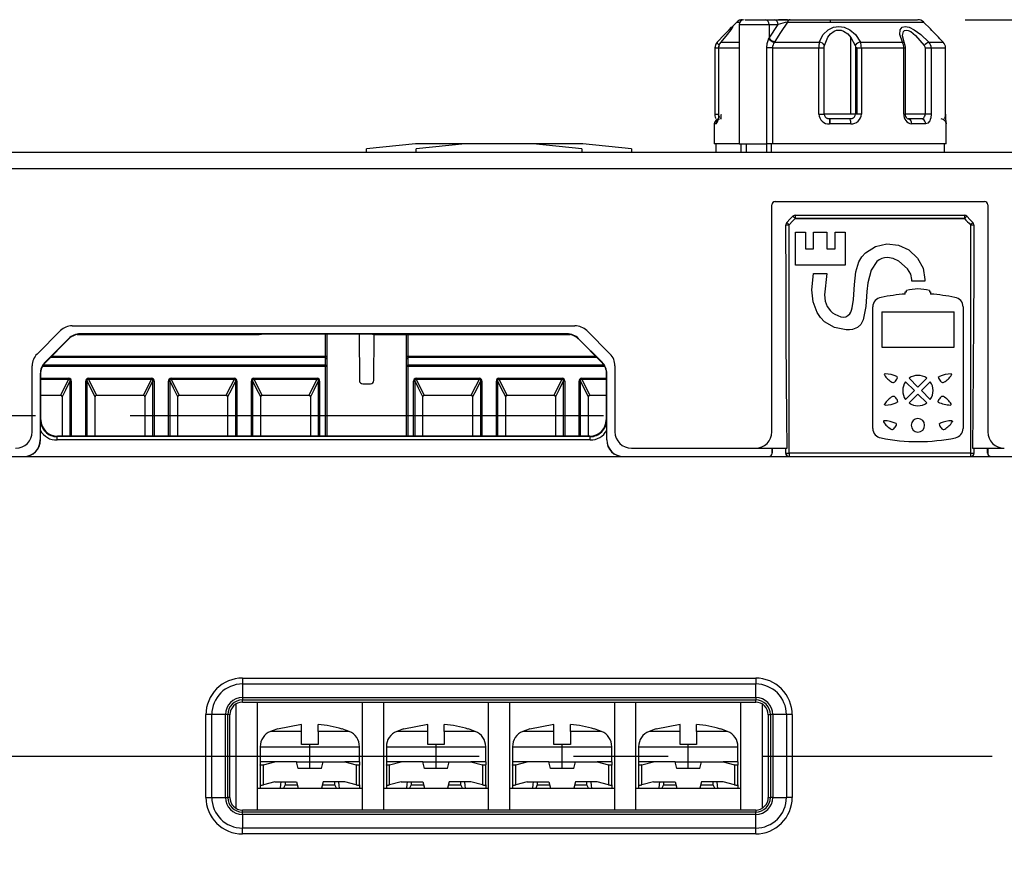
# Model space of a CAD drawing. Header units: millimetres. Extents: x 0 to 629, y 0 to 486.
# Tile 5 of 16: x 152 to 212, y 162 to 212. Entities that reach past the tile are written whole.
import ezdxf

# ---------------------------------------------------------------- set-up
doc = ezdxf.new("R2010")
doc.units = ezdxf.units.MM
doc.header["$LTSCALE"] = 2.25
doc.linetypes.add('CENTERX2', pattern=[20.32, 12.7, -2.54, 2.54, -2.54])
doc.layers.add('CENTER', color=40, linetype='CENTERX2')
doc.layers.add('DIMENSIONS', color=140, linetype='Continuous', lineweight=25)
doc.styles.add('SLDTEXTSTYLE0', font='TXT', dxfattribs={"width": 0.7})
doc.dimstyles.new('SLDDIMSTYLE0', dxfattribs={"dimtxt": 4.855518, "dimasz": 7.4295, "dimexe": 0, "dimexo": 0.0625, "dimgap": 1.213879, "dimtad": 0, "dimtih": 1, "dimtoh": 1, "dimdec": 1, "dimrnd": 1e-09, "dimzin": 4, "dimdsep": 46, "dimtxsty": 'SLDTEXTSTYLE0', "dimsah": 1, "dimcen": 0.09, "dimadec": 0, "dimazin": 1, "dimtfac": 1, "dimtdec": 1, "dimtofl": 0, "dimtmove": 0, "dimatfit": 3, "dimfxl": 0, "dimfrac": 2, "dimtolj": 1, "dimtzin": 12, "dimarcsym": 0})

# ---------------------------------------------------------------- blocks, each defined once
blk = doc.blocks.new('_D')
at = {"layer": 'DIMENSIONS'}
for p, q in [((209.243, 212.328), (265.759, 212.328)), ((258.615, 212.328), (258.615, 155.632)), ((251.401, 146.828), (249.77, 146.828)), ((249.77, 146.828), (249.77, 139.111)), ((265.829, 146.828), (267.46, 146.828)), ((267.46, 146.828), (267.46, 139.111)), ((249.77, 139.111), (251.401, 139.111)), ((267.46, 139.111), (265.829, 139.111)), ((258.615, 81.328), (258.615, 138.024)), ((226.555, 81.328), (265.759, 81.328))]:
    blk.add_line(p, q, dxfattribs=at)
for points in [[(258.615, 212.328), (257.472, 204.898), (259.758, 204.898)], [(258.615, 81.328), (259.758, 88.757), (257.472, 88.757)]]:
    blk.add_solid(points, dxfattribs=at)
at = {"layer": 'DIMENSIONS', "char_height": 4.7625, "attachment_point": 1, "style": 'SLDTEXTSTYLE0'}
for s, insert in [('131.0', (249.381, 154.054)), ('5.16', (251.401, 145.25))]:
    blk.add_mtext(s, dxfattribs=dict(at, insert=insert))

msp = doc.modelspace()

# ---------------------------------------------------------------- linework, layer by layer
for p, q in [((195.949, 212.328), (196.144, 212.328)), ((196.144, 212.328), (197.166, 212.328)), ((196.323, 212.328), (196.646, 212.328)), ((201.093, 212.328), (201.093, 212.181)), ((201.093, 212.328), (206.37, 212.328)), ((195.446, 212.181), (195.042, 211.777)), ((195.593, 212.028), (195.593, 204.828)), ((195.593, 212.028), (197.403, 212.028)), ((197.403, 212.028), (197.403, 211.224)), ((197.407, 211.208), (197.944, 212.028)), ((198.511, 212.181), (201.093, 212.181)), ((201.093, 212.181), (206.739, 212.181)), ((207.144, 211.777), (206.739, 212.181)), ((202.346, 211.254), (202.6, 210.762)), ((205.59, 210.883), (205.455, 211.344)), ((194.125, 210.621), (194.125, 206.628)), ((194.126, 210.621), (194.354, 210.621)), ((194.34, 210.621), (194.34, 206.628)), ((194.341, 210.621), (194.351, 210.621)), ((194.351, 210.621), (195.593, 210.621)), ((197.609, 210.621), (197.26, 210.621)), ((197.609, 210.621), (200.41, 210.621)), ((197.609, 210.621), (197.609, 204.828)), ((197.728, 210.974), (200.434, 210.974)), ((200.41, 210.621), (200.731, 210.621)), ((202.701, 210.621), (202.619, 210.621)), ((202.975, 210.621), (205.536, 210.621)), ((205.536, 210.621), (205.645, 210.621)), ((205.646, 206.628), (205.646, 210.621)), ((207.191, 210.621), (208.059, 210.621)), ((208.059, 210.621), (208.058, 210.621)), ((208.061, 206.628), (208.061, 210.621)), ((201.615, 206.628), (200.731, 206.628)), ((202.346, 206.628), (201.615, 206.628)), ((202.619, 206.628), (202.346, 206.628)), ((206.82, 206.628), (205.688, 206.628)), ((194.093, 206.028), (194.093, 204.828)), ((194.205, 206.028), (194.093, 206.028)), ((201.061, 206.307), (200.928, 206.35)), ((201.093, 206.028), (201.057, 206.028)), ((201.058, 206.306), (201.058, 206.328)), ((201.093, 206.028), (201.093, 206.328)), ((202.344, 206.028), (201.093, 206.028)), ((202.309, 206.306), (202.29, 206.328)), ((202.422, 206.349), (202.306, 206.307)), ((205.883, 206.306), (205.806, 206.328)), ((206.847, 206.028), (206.017, 206.028)), ((206.69, 206.306), (206.601, 206.328)), ((206.692, 206.325), (206.69, 206.306)), ((208.093, 204.828), (208.093, 206.028)), ((176.043, 204.823), (173.093, 204.528)), ((179.043, 204.823), (176.093, 204.528)), ((179.143, 204.828), (176.143, 204.828)), ((183.043, 204.828), (179.143, 204.828)), ((186.043, 204.828), (183.043, 204.828)), ((186.093, 204.528), (183.142, 204.823)), ((189.093, 204.528), (186.142, 204.823)), ((195.593, 204.828), (194.093, 204.828)), ((194.193, 204.828), (194.193, 204.328)), ((195.593, 204.828), (197.26, 204.828)), ((195.693, 204.828), (195.693, 204.328)), ((196.015, 204.828), (196.015, 204.328)), ((197.609, 204.828), (197.26, 204.828)), ((197.276, 204.328), (197.275, 204.828)), ((197.529, 204.828), (197.53, 204.328)), ((208.093, 204.828), (197.609, 204.828)), ((207.993, 204.328), (207.993, 204.828)), ((149.745, 204.328), (212.441, 204.328)), ((173.093, 204.328), (173.093, 204.528)), ((176.093, 204.328), (176.093, 204.528)), ((186.093, 204.528), (186.093, 204.328)), ((189.093, 204.528), (189.093, 204.328)), ((197.575, 187.428), (197.576, 201.144)), ((197.576, 201.144), (197.577, 201.144)), ((197.576, 187.428), (197.577, 201.144)), ((197.776, 201.344), (210.409, 201.344)), ((197.777, 201.344), (197.776, 201.344)), ((197.777, 201.344), (210.409, 201.344)), ((210.409, 201.344), (210.409, 201.344)), ((210.609, 201.144), (210.61, 187.428)), ((210.609, 201.144), (210.61, 187.428)), ((210.609, 201.144), (210.609, 201.144)), ((198.982, 200.506), (209.203, 200.506)), ((209.202, 200.312), (198.982, 200.312)), ((198.993, 199.486), (199.593, 199.486)), ((198.993, 197.486), (198.993, 199.486)), ((199.593, 199.486), (199.593, 198.486)), ((200.093, 199.486), (200.893, 199.486)), ((200.093, 198.486), (200.093, 199.486)), ((200.893, 199.486), (200.893, 198.486)), ((201.393, 199.486), (201.993, 199.486)), ((201.393, 198.486), (201.393, 199.486)), ((201.993, 199.486), (201.993, 197.486)), ((199.593, 198.486), (200.093, 198.486)), ((200.893, 198.486), (201.393, 198.486)), ((201.993, 197.486), (198.993, 197.486)), ((199.984, 196.01), (200.093, 196.986)), ((200.093, 196.986), (200.893, 196.986)), ((200.893, 196.986), (200.757, 195.708)), ((206.015, 196.533), (206.021, 196.624)), ((206.815, 196.533), (206.015, 196.533)), ((206.817, 196.621), (206.815, 196.533)), ((205.626, 195.886), (205.703, 195.89)), ((205.626, 195.745), (205.626, 195.886)), ((207.085, 195.956), (207.085, 195.89)), ((207.085, 195.89), (207.162, 195.886)), ((207.162, 195.886), (207.162, 195.745)), ((203.669, 187.626), (203.669, 194.973)), ((204.205, 194.665), (204.205, 192.543)), ((208.581, 192.543), (208.581, 194.665)), ((209.12, 194.974), (209.12, 187.625)), ((154.6, 193.535), (153.186, 192.12)), ((155.307, 193.828), (185.678, 193.828)), ((155.602, 193.305), (166.593, 193.305)), ((185.192, 193.341), (155.794, 193.341)), ((155.794, 193.341), (155.808, 193.327)), ((185.178, 193.327), (155.808, 193.327)), ((166.593, 193.305), (166.735, 193.327)), ((166.593, 193.326), (166.593, 193.305)), ((170.593, 193.327), (170.593, 191.981)), ((170.693, 193.327), (170.693, 191.968)), ((172.64, 193.327), (172.655, 190.527)), ((173.45, 193.327), (173.593, 193.305)), ((173.531, 190.527), (173.546, 193.312)), ((173.593, 193.305), (185.384, 193.305)), ((175.493, 191.968), (175.493, 193.305)), ((175.593, 191.981), (175.593, 193.305)), ((185.192, 193.341), (185.178, 193.327)), ((186.386, 193.535), (187.8, 192.12)), ((155.087, 193.048), (153.673, 191.634)), ((153.686, 191.62), (155.101, 193.034)), ((155.101, 193.034), (155.087, 193.048)), ((185.899, 193.048), (185.885, 193.034)), ((185.885, 193.034), (187.299, 191.62)), ((187.313, 191.634), (185.899, 193.048)), ((153.673, 191.634), (153.686, 191.62)), ((170.593, 191.904), (153.97, 191.904)), ((170.593, 191.981), (154.047, 191.981)), ((170.593, 191.981), (170.593, 191.904)), ((170.593, 191.904), (170.593, 191.455)), ((170.693, 191.968), (170.693, 191.814)), ((170.693, 191.814), (170.693, 191.366)), ((175.493, 191.814), (175.493, 191.968)), ((175.493, 191.366), (175.493, 191.814)), ((175.593, 191.904), (175.593, 191.981)), ((186.939, 191.981), (175.593, 191.981)), ((175.593, 191.455), (175.593, 191.904)), ((187.016, 191.904), (175.593, 191.904)), ((187.299, 191.62), (187.313, 191.634)), ((152.893, 187.428), (152.893, 191.413)), ((153.38, 190.926), (153.38, 186.928)), ((153.38, 190.926), (153.393, 190.913)), ((153.393, 186.928), (153.393, 190.913)), ((153.395, 188.129), (153.395, 190.927)), ((153.416, 188.151), (153.416, 191.12)), ((170.593, 191.366), (153.507, 191.366)), ((170.593, 191.455), (153.555, 191.455)), ((170.593, 191.455), (170.593, 191.366)), ((170.693, 191.366), (170.593, 191.366)), ((170.593, 191.366), (170.593, 187.151)), ((170.693, 191.366), (170.693, 187.151)), ((175.593, 191.366), (175.493, 191.366)), ((175.493, 187.151), (175.493, 191.366)), ((175.593, 191.366), (175.593, 191.455)), ((187.431, 191.455), (175.593, 191.455)), ((175.593, 187.151), (175.593, 191.366)), ((187.479, 191.366), (175.593, 191.366)), ((187.57, 191.12), (187.569, 188.151)), ((187.591, 190.927), (187.591, 188.129)), ((187.592, 190.913), (187.606, 190.926)), ((187.593, 186.928), (187.592, 190.913)), ((187.606, 186.928), (187.606, 190.926)), ((188.093, 191.413), (188.093, 187.428)), ((208.395, 190.927), (208.426, 190.903)), ((153.416, 190.669), (155.102, 190.669)), ((153.416, 190.598), (155.102, 190.598)), ((155.255, 190.476), (155.165, 190.476)), ((155.165, 190.476), (155.165, 187.151)), ((155.255, 190.476), (155.255, 187.151)), ((156.131, 190.476), (156.22, 190.476)), ((156.131, 187.151), (156.131, 190.476)), ((156.693, 189.531), (156.22, 190.476)), ((156.284, 190.669), (160.102, 190.669)), ((156.284, 190.598), (160.102, 190.598)), ((160.255, 190.476), (160.165, 190.476)), ((160.165, 190.476), (160.165, 187.151)), ((160.255, 190.476), (160.255, 187.151)), ((161.131, 190.476), (161.22, 190.476)), ((161.131, 187.151), (161.131, 190.476)), ((161.22, 187.151), (161.22, 190.476)), ((161.284, 190.669), (161.284, 190.598)), ((161.284, 190.669), (165.102, 190.669)), ((165.255, 190.476), (165.165, 190.476)), ((165.165, 190.476), (165.165, 187.151)), ((165.255, 190.476), (165.255, 187.151)), ((166.131, 190.476), (166.22, 190.476)), ((166.131, 187.151), (166.131, 190.476)), ((166.22, 187.151), (166.22, 190.476)), ((166.284, 190.669), (166.284, 190.598)), ((166.284, 190.669), (170.102, 190.669)), ((170.255, 190.476), (170.165, 190.476)), ((170.165, 190.476), (170.165, 187.151)), ((170.255, 190.476), (170.255, 187.151)), ((172.855, 190.328), (173.331, 190.328)), ((175.931, 190.476), (176.02, 190.476)), ((175.931, 187.151), (175.931, 190.476)), ((176.02, 187.151), (176.02, 190.476)), ((176.084, 190.669), (176.084, 190.598)), ((176.084, 190.669), (179.902, 190.669)), ((180.055, 190.476), (179.965, 190.476)), ((179.965, 190.476), (179.965, 187.151)), ((180.055, 190.476), (180.055, 187.151)), ((180.931, 190.476), (181.02, 190.476)), ((180.931, 187.151), (180.931, 190.476)), ((181.02, 187.151), (181.02, 190.476)), ((181.084, 190.669), (181.084, 190.598)), ((181.084, 190.669), (184.902, 190.669)), ((185.055, 190.476), (184.965, 190.476)), ((184.965, 190.476), (184.965, 187.151)), ((185.055, 190.476), (185.055, 187.151)), ((185.931, 190.476), (186.02, 190.476)), ((185.931, 187.151), (185.931, 190.476)), ((186.493, 189.531), (186.02, 190.476)), ((186.084, 190.669), (187.57, 190.669)), ((186.084, 190.598), (187.57, 190.598)), ((204.36, 190.881), (204.367, 190.856)), ((205.12, 190.758), (205.134, 190.74)), ((205.141, 190.654), (205.149, 190.691)), ((206.181, 189.912), (205.645, 190.447)), ((205.858, 190.66), (206.393, 190.125)), ((206.393, 190.125), (206.928, 190.66)), ((207.14, 190.447), (206.605, 189.912)), ((207.625, 190.741), (207.688, 190.768)), ((207.625, 190.741), (207.644, 190.654)), ((208.419, 190.856), (208.426, 190.881)), ((208.426, 190.903), (208.426, 190.881)), ((205.645, 189.377), (206.181, 189.912)), ((206.605, 189.912), (207.14, 189.377)), ((153.416, 189.628), (154.616, 189.628)), ((154.693, 189.531), (154.693, 187.217)), ((156.693, 187.217), (156.693, 189.531)), ((156.769, 189.628), (159.616, 189.628)), ((159.693, 189.531), (159.693, 187.217)), ((161.693, 187.217), (161.693, 189.531)), ((161.769, 189.628), (164.616, 189.628)), ((164.693, 189.531), (164.693, 187.217)), ((166.693, 187.217), (166.693, 189.531)), ((166.769, 189.628), (169.616, 189.628)), ((169.693, 189.531), (169.693, 187.217)), ((176.493, 187.217), (176.493, 189.531)), ((176.569, 189.628), (179.416, 189.628)), ((179.493, 189.531), (179.493, 187.217)), ((181.493, 187.217), (181.493, 189.531)), ((181.569, 189.628), (184.416, 189.628)), ((184.493, 189.531), (184.493, 187.217)), ((186.493, 187.217), (186.493, 189.531)), ((186.569, 189.628), (187.57, 189.628)), ((205.183, 189.225), (205.12, 189.197)), ((205.183, 189.225), (205.164, 189.311)), ((206.393, 189.7), (205.858, 189.165)), ((206.928, 189.165), (206.393, 189.7)), ((207.622, 189.311), (207.614, 189.275)), ((207.614, 189.221), (207.614, 189.275)), ((204.389, 189.109), (204.382, 189.084)), ((204.382, 189.063), (204.382, 189.084)), ((204.412, 189.038), (204.382, 189.063)), ((208.408, 189.067), (208.387, 189.049)), ((208.408, 189.067), (208.396, 189.109)), ((153.395, 188.129), (153.416, 188.151)), ((187.569, 188.151), (187.591, 188.129)), ((204.31, 188.049), (204.317, 188.023)), ((208.446, 188.094), (208.476, 188.07)), ((208.469, 188.023), (208.476, 188.049)), ((208.476, 188.07), (208.476, 188.049)), ((197.576, 187.428), (197.575, 187.428)), ((205.07, 187.925), (205.084, 187.907)), ((205.091, 187.822), (205.099, 187.858)), ((207.675, 187.908), (207.738, 187.935)), ((207.675, 187.908), (207.694, 187.822)), ((210.61, 187.428), (210.61, 187.428)), ((153.393, 186.928), (153.38, 186.928)), ((154.416, 187.151), (154.394, 187.129)), ((186.591, 187.129), (154.394, 187.129)), ((154.394, 186.929), (154.394, 187.129)), ((186.591, 186.929), (154.394, 186.929)), ((186.569, 187.151), (154.416, 187.151)), ((154.693, 187.217), (154.759, 187.151)), ((156.627, 187.151), (156.693, 187.217)), ((159.693, 187.217), (159.759, 187.151)), ((161.627, 187.151), (161.693, 187.217)), ((164.693, 187.217), (164.759, 187.151)), ((166.627, 187.151), (166.693, 187.217)), ((169.693, 187.217), (169.759, 187.151)), ((176.427, 187.151), (176.493, 187.217)), ((179.493, 187.217), (179.559, 187.151)), ((181.427, 187.151), (181.493, 187.217)), ((184.493, 187.217), (184.559, 187.151)), ((186.427, 187.151), (186.493, 187.217)), ((186.591, 187.129), (186.569, 187.151)), ((186.591, 186.929), (186.591, 187.129)), ((187.606, 186.928), (187.593, 186.928)), ((189.093, 186.428), (196.575, 186.428)), ((196.576, 186.428), (198.504, 186.428)), ((197.58, 186.128), (197.58, 186.428)), ((197.593, 186.428), (197.593, 186.128)), ((198.397, 186.428), (198.397, 186.128)), ((198.409, 186.128), (198.409, 186.428)), ((209.682, 186.428), (211.609, 186.428)), ((209.777, 186.428), (209.777, 186.128)), ((209.788, 186.128), (209.788, 186.428)), ((210.593, 186.128), (210.593, 186.428)), ((210.606, 186.428), (210.606, 186.128)), ((149.593, 185.928), (212.593, 185.928)), ((197.593, 186.128), (197.58, 186.128)), ((198.397, 186.128), (198.409, 186.128)), ((198.409, 186.128), (198.609, 186.128)), ((198.609, 186.128), (198.609, 185.928)), ((209.777, 186.128), (209.788, 186.128)), ((210.606, 186.128), (210.593, 186.128)), ((165.593, 172.535), (196.593, 172.535)), ((165.593, 172.535), (165.593, 172.181)), ((196.593, 172.535), (196.593, 172.181)), ((165.593, 172.181), (196.593, 172.181)), ((165.593, 172.181), (165.593, 171.36)), ((196.593, 171.36), (196.593, 172.181)), ((165.593, 171.36), (196.593, 171.36)), ((165.593, 171.36), (165.593, 171.216)), ((196.593, 171.36), (196.593, 171.216)), ((165.203, 164.687), (165.203, 170.963)), ((165.593, 171.216), (196.593, 171.216)), ((165.593, 171.084), (165.593, 171.216)), ((165.593, 171.084), (196.593, 171.084)), ((166.503, 164.566), (166.503, 171.084)), ((172.823, 171.084), (172.823, 164.566)), ((174.123, 164.566), (174.123, 171.084)), ((180.443, 171.084), (180.443, 164.566)), ((181.743, 164.566), (181.743, 171.084)), ((188.063, 171.084), (188.063, 164.566)), ((189.363, 164.566), (189.363, 171.084)), ((195.683, 171.084), (195.683, 164.566)), ((196.593, 171.084), (196.593, 171.216)), ((196.983, 170.963), (196.983, 164.687)), ((163.386, 165.328), (163.386, 170.328)), ((163.739, 170.328), (163.386, 170.328)), ((163.739, 165.328), (163.739, 170.328)), ((164.56, 170.328), (163.739, 170.328)), ((164.56, 165.328), (164.56, 170.328)), ((164.705, 170.328), (164.56, 170.328)), ((164.705, 165.328), (164.705, 170.328)), ((164.836, 170.328), (164.705, 170.328)), ((164.832, 165.328), (164.836, 170.328)), ((197.35, 170.328), (197.481, 170.328)), ((197.35, 170.328), (197.354, 165.328)), ((197.626, 170.328), (197.481, 170.328)), ((197.481, 170.328), (197.481, 165.328)), ((197.626, 170.328), (197.626, 165.328)), ((198.446, 170.328), (197.626, 170.328)), ((198.8, 170.328), (198.446, 170.328)), ((198.446, 170.328), (198.446, 165.328)), ((198.8, 170.328), (198.8, 165.328)), ((169.163, 169.738), (167.713, 169.45)), ((169.163, 169.318), (169.163, 169.738)), ((170.163, 169.318), (170.163, 169.738)), ((176.783, 169.738), (175.333, 169.45)), ((176.783, 169.318), (176.783, 169.738)), ((177.783, 169.318), (177.783, 169.738)), ((184.403, 169.738), (182.953, 169.45)), ((184.403, 169.318), (184.403, 169.738)), ((185.403, 169.318), (185.403, 169.738)), ((192.023, 169.738), (190.573, 169.45)), ((192.023, 169.318), (192.023, 169.738)), ((193.023, 169.318), (193.023, 169.738)), ((169.163, 169.318), (167.289, 169.318)), ((172.036, 169.318), (170.163, 169.318)), ((176.783, 169.318), (174.909, 169.318)), ((179.656, 169.318), (177.783, 169.318)), ((184.403, 169.318), (182.529, 169.318)), ((187.276, 169.318), (185.403, 169.318)), ((192.023, 169.318), (190.149, 169.318)), ((194.896, 169.318), (193.023, 169.318)), ((166.663, 168.39), (166.663, 167.478)), ((166.663, 168.39), (169.663, 168.39)), ((169.663, 168.528), (169.163, 168.528)), ((169.663, 168.39), (169.663, 168.528)), ((170.163, 168.528), (169.663, 168.528)), ((169.663, 168.39), (172.663, 168.39)), ((169.663, 167.478), (169.663, 168.39)), ((172.663, 167.478), (172.663, 168.39)), ((174.283, 168.39), (174.283, 167.478)), ((174.283, 168.39), (177.283, 168.39)), ((177.283, 168.528), (176.783, 168.528)), ((177.283, 168.39), (177.283, 168.528)), ((177.783, 168.528), (177.283, 168.528)), ((177.283, 168.39), (180.283, 168.39)), ((177.283, 167.478), (177.283, 168.39)), ((180.283, 167.478), (180.283, 168.39)), ((181.903, 168.39), (181.903, 167.478)), ((181.903, 168.39), (184.903, 168.39)), ((184.903, 168.528), (184.403, 168.528)), ((184.903, 168.39), (184.903, 168.528)), ((185.403, 168.528), (184.903, 168.528)), ((184.903, 168.39), (187.903, 168.39)), ((184.903, 167.478), (184.903, 168.39)), ((187.903, 167.478), (187.903, 168.39)), ((189.523, 168.39), (189.523, 167.478)), ((189.523, 168.39), (192.523, 168.39)), ((192.523, 168.528), (192.023, 168.528)), ((192.523, 168.39), (192.523, 168.528)), ((193.023, 168.528), (192.523, 168.528)), ((192.523, 167.478), (192.523, 168.39)), ((192.523, 168.39), (195.523, 168.39)), ((195.523, 167.478), (195.523, 168.39)), ((166.663, 167.478), (166.663, 167.292)), ((167.556, 167.478), (166.663, 167.478)), ((166.663, 167.292), (166.663, 166.092)), ((166.863, 167.292), (167.556, 167.478)), ((166.863, 166.092), (166.863, 167.292)), ((168.863, 167.478), (167.556, 167.478)), ((168.863, 167.478), (169.663, 167.478)), ((168.963, 167.078), (168.863, 167.478)), ((169.663, 167.478), (170.463, 167.478)), ((169.663, 167.078), (169.663, 167.478)), ((170.363, 167.078), (170.463, 167.478)), ((170.463, 167.478), (171.77, 167.478)), ((171.77, 167.478), (172.463, 167.292)), ((172.663, 167.478), (171.77, 167.478)), ((172.463, 167.292), (172.463, 166.092)), ((172.663, 167.478), (172.663, 167.292)), ((172.663, 166.092), (172.663, 167.292)), ((174.283, 167.478), (174.283, 167.292)), ((175.176, 167.478), (174.283, 167.478)), ((174.283, 167.292), (174.283, 166.092)), ((174.483, 167.292), (175.176, 167.478)), ((174.483, 166.092), (174.483, 167.292)), ((176.483, 167.478), (175.176, 167.478)), ((176.483, 167.478), (177.283, 167.478)), ((176.583, 167.078), (176.483, 167.478)), ((177.283, 167.478), (178.083, 167.478)), ((177.283, 167.078), (177.283, 167.478)), ((177.983, 167.078), (178.083, 167.478)), ((178.083, 167.478), (179.39, 167.478)), ((179.39, 167.478), (180.083, 167.292)), ((180.283, 167.478), (179.39, 167.478)), ((180.083, 167.292), (180.083, 166.092)), ((180.283, 167.478), (180.283, 167.292)), ((180.283, 166.092), (180.283, 167.292)), ((181.903, 167.478), (181.903, 167.292)), ((182.796, 167.478), (181.903, 167.478)), ((181.903, 167.292), (181.903, 166.092)), ((182.103, 167.292), (182.796, 167.478)), ((182.103, 166.092), (182.103, 167.292)), ((184.103, 167.478), (182.796, 167.478)), ((184.203, 167.078), (184.103, 167.478)), ((184.103, 167.478), (184.903, 167.478)), ((184.903, 167.478), (185.703, 167.478)), ((184.903, 167.078), (184.903, 167.478)), ((185.603, 167.078), (185.703, 167.478)), ((185.703, 167.478), (187.01, 167.478)), ((187.01, 167.478), (187.703, 167.292)), ((187.903, 167.478), (187.01, 167.478)), ((187.703, 167.292), (187.703, 166.092)), ((187.903, 167.478), (187.903, 167.292)), ((187.903, 166.092), (187.903, 167.292)), ((189.523, 167.478), (189.523, 167.292)), ((190.416, 167.478), (189.523, 167.478)), ((189.523, 167.292), (189.523, 166.092)), ((189.723, 167.292), (190.416, 167.478)), ((189.723, 166.092), (189.723, 167.292)), ((191.723, 167.478), (190.416, 167.478)), ((191.723, 167.478), (192.523, 167.478)), ((191.823, 167.078), (191.723, 167.478)), ((192.523, 167.478), (193.323, 167.478)), ((192.523, 167.078), (192.523, 167.478)), ((193.223, 167.078), (193.323, 167.478)), ((193.323, 167.478), (194.63, 167.478)), ((194.63, 167.478), (195.323, 167.292)), ((195.523, 167.478), (194.63, 167.478)), ((195.323, 167.292), (195.323, 166.092)), ((195.523, 167.478), (195.523, 167.292)), ((195.523, 166.092), (195.523, 167.292)), ((170.363, 167.078), (168.963, 167.078)), ((177.983, 167.078), (176.583, 167.078)), ((185.603, 167.078), (184.203, 167.078)), ((193.223, 167.078), (191.823, 167.078)), ((166.663, 166.091), (166.663, 165.878)), ((167.556, 166.278), (166.863, 166.092)), ((167.556, 166.278), (168.863, 166.278)), ((168.163, 166.078), (168.063, 165.878)), ((168.163, 166.278), (168.163, 166.078)), ((168.163, 166.078), (168.913, 166.078)), ((168.863, 166.278), (168.963, 165.878)), ((170.463, 166.278), (170.363, 165.878)), ((170.413, 166.078), (171.163, 166.078)), ((171.77, 166.278), (170.463, 166.278)), ((171.163, 166.078), (171.163, 166.278)), ((171.263, 165.878), (171.163, 166.078)), ((172.463, 166.092), (171.77, 166.278)), ((172.663, 166.091), (172.663, 165.878)), ((174.283, 166.091), (174.283, 165.878)), ((175.176, 166.278), (174.483, 166.092)), ((175.176, 166.278), (176.483, 166.278)), ((175.783, 166.078), (175.683, 165.878)), ((175.783, 166.278), (175.783, 166.078)), ((175.783, 166.078), (176.533, 166.078)), ((176.483, 166.278), (176.583, 165.878)), ((178.083, 166.278), (177.983, 165.878)), ((178.033, 166.078), (178.783, 166.078)), ((179.39, 166.278), (178.083, 166.278)), ((178.783, 166.078), (178.783, 166.278)), ((178.883, 165.878), (178.783, 166.078)), ((180.083, 166.092), (179.39, 166.278)), ((180.283, 166.091), (180.283, 165.878)), ((181.903, 166.091), (181.903, 165.878)), ((182.796, 166.278), (182.103, 166.092)), ((182.796, 166.278), (184.103, 166.278)), ((183.403, 166.078), (183.303, 165.878)), ((183.403, 166.278), (183.403, 166.078)), ((183.403, 166.078), (184.153, 166.078)), ((184.103, 166.278), (184.203, 165.878)), ((185.703, 166.278), (185.603, 165.878)), ((185.653, 166.078), (186.403, 166.078)), ((187.01, 166.278), (185.703, 166.278)), ((186.403, 166.078), (186.403, 166.278)), ((186.503, 165.878), (186.403, 166.078)), ((187.703, 166.092), (187.01, 166.278)), ((187.903, 166.091), (187.903, 165.878)), ((189.523, 166.091), (189.523, 165.878)), ((190.416, 166.278), (189.723, 166.092)), ((190.416, 166.278), (191.723, 166.278)), ((191.023, 166.078), (190.923, 165.878)), ((191.023, 166.278), (191.023, 166.078)), ((191.023, 166.078), (191.773, 166.078)), ((191.723, 166.278), (191.823, 165.878)), ((193.323, 166.278), (193.223, 165.878)), ((193.273, 166.078), (194.023, 166.078)), ((194.63, 166.278), (193.323, 166.278)), ((194.023, 166.078), (194.023, 166.278)), ((194.123, 165.878), (194.023, 166.078)), ((195.323, 166.092), (194.63, 166.278)), ((195.523, 166.091), (195.523, 165.878)), ((166.503, 165.878), (172.823, 165.878)), ((174.123, 165.878), (180.443, 165.878)), ((181.743, 165.878), (188.063, 165.878)), ((189.363, 165.878), (195.683, 165.878)), ((163.386, 165.328), (163.739, 165.328)), ((163.739, 165.328), (164.56, 165.328)), ((164.56, 165.328), (164.705, 165.328)), ((164.832, 165.328), (164.705, 165.328)), ((197.354, 165.328), (197.481, 165.328)), ((197.626, 165.328), (197.481, 165.328)), ((197.626, 165.328), (198.446, 165.328)), ((198.8, 165.328), (198.446, 165.328)), ((196.593, 164.566), (165.593, 164.566)), ((165.593, 164.439), (165.593, 164.566)), ((165.593, 164.295), (165.593, 164.439)), ((196.593, 164.439), (165.593, 164.439)), ((165.593, 164.295), (165.593, 163.474)), ((196.593, 164.295), (165.593, 164.295)), ((196.593, 164.566), (196.593, 164.439)), ((196.593, 164.295), (196.593, 164.439)), ((196.593, 163.474), (196.593, 164.295)), ((165.593, 163.121), (165.593, 163.474)), ((196.593, 163.474), (165.593, 163.474)), ((196.593, 163.121), (165.593, 163.121)), ((196.593, 163.121), (196.593, 163.474))]:
    msp.add_line(p, q)
at = {"flags": 128}
for points in [[(197.166, 212.328), (197.473, 212.328), (197.714, 212.328)], [(197.714, 212.328), (197.859, 212.328), (198.106, 212.328), (198.296, 212.328), (198.492, 212.328), (198.671, 212.328)], [(198.671, 212.328), (199.899, 212.328), (200.483, 212.328), (201.093, 212.328)], [(194.271, 210.974), (194.708, 211.428), (194.982, 211.716), (195.137, 211.868), (195.203, 211.916), (195.193, 211.868), (195.096, 211.715), (194.878, 211.426), (194.489, 210.974)], [(195.495, 212.181), (195.471, 212.181), (195.642, 212.181)], [(197.403, 212.028), (197.706, 212.028), (197.944, 212.028)], [(198.511, 212.181), (198.099, 211.547), (197.744, 211.001)], [(200.434, 210.974), (200.664, 211.428), (200.967, 211.716), (201.287, 211.868), (201.609, 211.916), (201.938, 211.868), (202.279, 211.715), (202.625, 211.426), (202.926, 210.974)], [(205.451, 210.974), (205.304, 211.428), (205.325, 211.716), (205.442, 211.868), (205.623, 211.916), (205.862, 211.868), (206.172, 211.715), (206.572, 211.426), (207.059, 210.974)], [(197.359, 211.126), (197.374, 211.161), (197.386, 211.186)], [(197.386, 211.186), (197.396, 211.207), (197.403, 211.224)], [(197.403, 211.224), (197.404, 211.215), (197.407, 211.208)], [(200.743, 210.762), (200.942, 211.262), (201.114, 211.479), (201.342, 211.641), (201.48, 211.688), (201.621, 211.703), (201.763, 211.686), (201.906, 211.636), (202.151, 211.471), (202.346, 211.254)], [(202.346, 206.628), (202.346, 209.218), (202.346, 211.254)], [(205.475, 211.275), (205.456, 211.373), (205.514, 211.606), (205.589, 211.679), (205.689, 211.703), (205.813, 211.679), (205.959, 211.606), (206.249, 211.373), (206.777, 210.762), (206.777, 210.762)], [(194.271, 210.974), (194.265, 210.947), (194.296, 210.888), (194.342, 210.826), (194.374, 210.789)], [(194.351, 210.621), (194.351, 208.385), (194.351, 206.628)], [(194.466, 210.94), (194.466, 210.956), (194.489, 210.974)], [(194.489, 210.974), (195.011, 210.974), (195.593, 210.974)], [(197.26, 210.621), (197.288, 210.893), (197.359, 211.126)], [(197.26, 204.828), (197.26, 208.072), (197.26, 210.621)], [(197.744, 211.001), (197.735, 210.986), (197.728, 210.974)], [(200.41, 206.628), (200.41, 208.864), (200.41, 210.621)], [(200.731, 210.621), (200.734, 210.705), (200.743, 210.762)], [(200.731, 206.628), (200.731, 208.864), (200.731, 210.621)], [(202.6, 210.762), (202.616, 210.688), (202.619, 210.621)], [(202.619, 210.621), (202.619, 208.385), (202.619, 206.628)], [(202.701, 210.621), (202.772, 210.621), (202.852, 210.621), (202.975, 210.621)], [(202.701, 210.621), (202.701, 208.385), (202.701, 206.628)], [(202.926, 210.974), (204.257, 210.974), (205.451, 210.974)], [(202.975, 210.621), (202.975, 208.385), (202.975, 206.628)], [(205.451, 210.974), (205.535, 210.947), (205.581, 210.896)], [(205.536, 206.628), (205.536, 208.864), (205.536, 210.621)], [(206.777, 210.762), (206.812, 210.688), (206.82, 210.621)], [(206.82, 210.621), (206.82, 208.385), (206.82, 206.628)], [(206.82, 210.621), (206.934, 210.621), (207.055, 210.621), (207.135, 210.621), (207.191, 210.621)], [(207.059, 210.974), (207.629, 210.974), (207.915, 210.974)], [(207.191, 210.621), (207.191, 208.385), (207.191, 206.628)], [(208.059, 206.628), (208.059, 208.864), (208.059, 210.621)], [(194.125, 206.633), (194.128, 206.527), (194.139, 206.444), (194.159, 206.387), (194.188, 206.351), (194.19, 206.351)], [(194.126, 206.628), (194.135, 206.628), (194.18, 206.628), (194.257, 206.628), (194.354, 206.628)], [(194.351, 206.628), (194.342, 206.628), (194.347, 206.628)], [(200.41, 206.628), (200.516, 206.628), (200.613, 206.628), (200.688, 206.628), (200.731, 206.628)], [(202.701, 206.628), (202.648, 206.628), (202.619, 206.628)], [(202.975, 206.628), (202.898, 206.628), (202.816, 206.628), (202.701, 206.628)], [(205.536, 206.628), (205.605, 206.628), (205.641, 206.628), (205.641, 206.628)], [(205.885, 206.307), (205.811, 206.309), (205.77, 206.332), (205.731, 206.369), (205.696, 206.42), (205.669, 206.483), (205.651, 206.554), (205.644, 206.631)], [(207.191, 206.628), (207.114, 206.628), (207.002, 206.628), (206.907, 206.628), (206.82, 206.628)], [(207.191, 206.628), (207.169, 206.405), (207.14, 206.3), (207.102, 206.211), (206.992, 206.076), (206.847, 206.028)], [(207.996, 206.351), (207.997, 206.351), (208.027, 206.387), (208.047, 206.444), (208.058, 206.527), (208.061, 206.633)], [(194.496, 206.35), (194.495, 206.344), (194.501, 206.328)], [(201.058, 206.328), (200.944, 206.344), (200.93, 206.35)], [(201.093, 206.328), (201.074, 206.328), (201.058, 206.328)], [(202.29, 206.328), (201.622, 206.328), (201.093, 206.328)], [(202.419, 206.349), (202.407, 206.344), (202.29, 206.328)], [(206.601, 206.328), (206.177, 206.328), (205.806, 206.328)], [(206.017, 206.028), (206.001, 206.142), (205.955, 206.24), (205.887, 206.305), (205.883, 206.306)], [(206.694, 206.348), (206.687, 206.344), (206.601, 206.328)], [(149.745, 203.336), (184.855, 203.336), (212.441, 203.336)], [(198.472, 200.075), (198.68, 200.284), (198.845, 200.449)], [(198.982, 200.506), (198.982, 200.48), (198.982, 200.435), (198.982, 200.376), (198.982, 200.311)], [(209.341, 200.449), (209.55, 200.239), (209.714, 200.075)], [(198.504, 186.428), (198.481, 188.282), (198.461, 190.516), (198.443, 193.075), (198.427, 196.406), (198.415, 199.938)], [(198.609, 186.128), (198.609, 193.861), (198.61, 199.937)], [(198.61, 199.937), (198.818, 200.147), (198.982, 200.311)], [(198.982, 200.311), (204.706, 200.312), (209.202, 200.311)], [(209.577, 199.938), (209.622, 199.984), (209.663, 200.025), (209.695, 200.056), (209.714, 200.075)], [(209.577, 199.938), (209.577, 192.204), (209.577, 186.127)], [(209.77, 199.938), (209.761, 196.933), (209.748, 194.054), (209.732, 191.396), (209.708, 188.654), (209.682, 186.428)], [(200.757, 195.708), (200.799, 195.319), (200.915, 194.993), (201.103, 194.728), (201.225, 194.62), (201.365, 194.527), (201.735, 194.375), (201.894, 194.358), (202.037, 194.379), (202.165, 194.441), (202.274, 194.551), (202.334, 194.651), (202.385, 194.773), (202.427, 194.916), (202.495, 195.415), (202.559, 196.322), (202.65, 197.098), (202.826, 197.688), (202.997, 197.991), (203.221, 198.248), (203.828, 198.622), (204.511, 198.774), (205.211, 198.698), (205.843, 198.413), (206.358, 197.925), (206.702, 197.304), (206.817, 196.621)], [(206.021, 196.624), (205.956, 196.957), (205.772, 197.28), (205.237, 197.743), (204.896, 197.895), (204.563, 197.955), (204.382, 197.945), (204.214, 197.901), (204.058, 197.821), (203.915, 197.707), (203.571, 197.189), (203.359, 196.42), (203.301, 195.898), (203.24, 195.003), (203.085, 194.183), (202.935, 193.909), (202.738, 193.725), (202.438, 193.61), (202.255, 193.585), (202.049, 193.582), (201.354, 193.723), (200.74, 194.078), (200.498, 194.331), (200.299, 194.634), (200.063, 195.268), (199.984, 196.01)], [(205.703, 195.89), (205.703, 195.927), (205.703, 195.956)], [(155.796, 193.326), (161.226, 193.326), (166.593, 193.326)], [(173.593, 193.326), (180.872, 193.326), (185.19, 193.326)], [(173.593, 193.326), (173.593, 193.314), (173.593, 193.305)], [(154.616, 189.628), (154.888, 190.171), (155.102, 190.598)], [(155.165, 190.476), (154.901, 189.947), (154.693, 189.531)], [(155.102, 190.669), (155.102, 190.626), (155.102, 190.598)], [(155.102, 190.598), (155.121, 190.599), (155.138, 190.594), (155.151, 190.582), (155.161, 190.565), (155.168, 190.523), (155.165, 190.476)], [(156.22, 190.476), (156.217, 190.523), (156.225, 190.565), (156.235, 190.582), (156.248, 190.594), (156.265, 190.599), (156.284, 190.598)], [(156.22, 187.151), (156.22, 188.834), (156.22, 190.476)], [(156.284, 190.598), (156.284, 190.635), (156.284, 190.669)], [(156.284, 190.598), (156.556, 190.055), (156.769, 189.628)], [(159.616, 189.628), (159.888, 190.171), (160.102, 190.598)], [(160.165, 190.476), (159.901, 189.947), (159.693, 189.531)], [(160.102, 190.669), (160.102, 190.626), (160.102, 190.598)], [(160.102, 190.598), (160.121, 190.599), (160.138, 190.594), (160.151, 190.582), (160.161, 190.565), (160.168, 190.523), (160.165, 190.476)], [(161.22, 190.476), (161.217, 190.523), (161.225, 190.565), (161.235, 190.582), (161.248, 190.594), (161.265, 190.599), (161.284, 190.598)], [(161.693, 189.531), (161.428, 190.06), (161.22, 190.476)], [(161.284, 190.598), (163.422, 190.598), (165.102, 190.598)], [(161.284, 190.598), (161.556, 190.055), (161.769, 189.628)], [(164.616, 189.628), (164.888, 190.171), (165.102, 190.598)], [(165.165, 190.476), (164.901, 189.947), (164.693, 189.531)], [(165.102, 190.669), (165.102, 190.626), (165.102, 190.598)], [(165.102, 190.598), (165.121, 190.599), (165.138, 190.594), (165.151, 190.582), (165.161, 190.565), (165.168, 190.523), (165.165, 190.476)], [(166.22, 190.476), (166.217, 190.523), (166.225, 190.565), (166.235, 190.582), (166.248, 190.594), (166.265, 190.599), (166.284, 190.598)], [(166.693, 189.531), (166.428, 190.06), (166.22, 190.476)], [(166.284, 190.598), (168.422, 190.598), (170.102, 190.598)], [(166.284, 190.598), (166.556, 190.055), (166.769, 189.628)], [(169.616, 189.628), (169.888, 190.171), (170.102, 190.598)], [(170.165, 190.476), (169.901, 189.947), (169.693, 189.531)], [(170.102, 190.669), (170.102, 190.626), (170.102, 190.598)], [(170.102, 190.598), (170.121, 190.599), (170.138, 190.594), (170.151, 190.582), (170.161, 190.565), (170.168, 190.523), (170.165, 190.476)], [(176.02, 190.476), (176.017, 190.523), (176.025, 190.565), (176.035, 190.582), (176.048, 190.594), (176.065, 190.599), (176.084, 190.598)], [(176.493, 189.531), (176.228, 190.06), (176.02, 190.476)], [(176.084, 190.598), (178.222, 190.598), (179.902, 190.598)], [(176.084, 190.598), (176.356, 190.055), (176.569, 189.628)], [(179.416, 189.628), (179.688, 190.171), (179.902, 190.598)], [(179.965, 190.476), (179.701, 189.947), (179.493, 189.531)], [(179.902, 190.669), (179.902, 190.626), (179.902, 190.598)], [(179.902, 190.598), (179.921, 190.599), (179.938, 190.594), (179.951, 190.582), (179.961, 190.565), (179.968, 190.523), (179.965, 190.476)], [(181.02, 190.476), (181.017, 190.523), (181.025, 190.565), (181.035, 190.582), (181.048, 190.594), (181.065, 190.599), (181.084, 190.598)], [(181.493, 189.531), (181.228, 190.06), (181.02, 190.476)], [(181.084, 190.598), (183.222, 190.598), (184.902, 190.598)], [(181.084, 190.598), (181.356, 190.055), (181.569, 189.628)], [(184.416, 189.628), (184.688, 190.171), (184.902, 190.598)], [(184.965, 190.476), (184.701, 189.947), (184.493, 189.531)], [(184.902, 190.669), (184.902, 190.626), (184.902, 190.598)], [(184.902, 190.598), (184.921, 190.599), (184.938, 190.594), (184.951, 190.582), (184.961, 190.565), (184.968, 190.523), (184.965, 190.476)], [(186.02, 190.476), (186.017, 190.523), (186.025, 190.565), (186.035, 190.582), (186.048, 190.594), (186.065, 190.599), (186.084, 190.598)], [(186.02, 187.151), (186.02, 188.834), (186.02, 190.476)], [(186.084, 190.598), (186.084, 190.635), (186.084, 190.669)], [(186.084, 190.598), (186.356, 190.055), (186.569, 189.628)], [(154.693, 189.531), (154.688, 189.57), (154.672, 189.6), (154.661, 189.612), (154.648, 189.621), (154.633, 189.626), (154.616, 189.628)], [(159.693, 189.531), (159.688, 189.57), (159.672, 189.6), (159.661, 189.612), (159.648, 189.621), (159.633, 189.626), (159.616, 189.628)], [(164.693, 189.531), (164.688, 189.57), (164.672, 189.6), (164.661, 189.612), (164.648, 189.621), (164.633, 189.626), (164.616, 189.628)], [(169.693, 189.531), (169.688, 189.57), (169.672, 189.6), (169.661, 189.612), (169.648, 189.621), (169.633, 189.626), (169.616, 189.628)], [(179.493, 189.531), (179.488, 189.57), (179.472, 189.6), (179.461, 189.612), (179.448, 189.621), (179.433, 189.626), (179.416, 189.628)], [(184.493, 189.531), (184.488, 189.57), (184.472, 189.6), (184.461, 189.612), (184.448, 189.621), (184.433, 189.626), (184.416, 189.628)], [(208.387, 189.049), (208.37, 189.041), (208.356, 189.039)], [(209.577, 186.127), (209.558, 186.127), (209.544, 186.127), (209.517, 186.127), (209.471, 186.127), (209.387, 186.127), (209.239, 186.127), (208.973, 186.127), (208.498, 186.127), (207.651, 186.127), (206.137, 186.128), (203.435, 186.128), (198.609, 186.128)], [(167.713, 169.45), (167.713, 169.468), (167.713, 169.471)], [(171.613, 169.471), (171.613, 169.465), (171.613, 169.45)], [(175.333, 169.45), (175.333, 169.468), (175.333, 169.471)], [(179.233, 169.471), (179.233, 169.465), (179.233, 169.45)], [(182.953, 169.45), (182.953, 169.468), (182.953, 169.471)], [(186.853, 169.471), (186.853, 169.465), (186.853, 169.45)], [(190.573, 169.45), (190.573, 169.468), (190.573, 169.471)], [(194.473, 169.471), (194.473, 169.465), (194.473, 169.45)], [(166.863, 167.292), (166.822, 167.282), (166.784, 167.275), (166.75, 167.271), (166.721, 167.27), (166.697, 167.271), (166.679, 167.275), (166.667, 167.282), (166.663, 167.292)], [(172.663, 167.292), (172.659, 167.282), (172.647, 167.275), (172.628, 167.271), (172.604, 167.27), (172.575, 167.271), (172.541, 167.275), (172.503, 167.282), (172.463, 167.292)], [(174.483, 167.292), (174.442, 167.282), (174.404, 167.275), (174.37, 167.271), (174.341, 167.27), (174.317, 167.271), (174.299, 167.275), (174.287, 167.282), (174.283, 167.292)], [(180.283, 167.292), (180.279, 167.282), (180.267, 167.275), (180.248, 167.271), (180.224, 167.27), (180.195, 167.271), (180.161, 167.275), (180.123, 167.282), (180.083, 167.292)], [(182.103, 167.292), (182.062, 167.282), (182.024, 167.275), (181.99, 167.271), (181.961, 167.27), (181.937, 167.271), (181.919, 167.275), (181.907, 167.282), (181.903, 167.292)], [(187.903, 167.292), (187.899, 167.282), (187.887, 167.275), (187.868, 167.271), (187.844, 167.27), (187.815, 167.271), (187.781, 167.275), (187.743, 167.282), (187.703, 167.292)], [(189.723, 167.292), (189.682, 167.282), (189.644, 167.275), (189.61, 167.271), (189.581, 167.27), (189.557, 167.271), (189.539, 167.275), (189.527, 167.282), (189.523, 167.292)], [(195.523, 167.292), (195.519, 167.282), (195.507, 167.275), (195.488, 167.271), (195.464, 167.27), (195.435, 167.271), (195.401, 167.275), (195.363, 167.282), (195.323, 167.292)], [(166.663, 166.092), (166.667, 166.082), (166.679, 166.075), (166.697, 166.071), (166.721, 166.07), (166.75, 166.071), (166.784, 166.075), (166.822, 166.082), (166.863, 166.092)], [(167.896, 165.878), (167.92, 166.103), (167.939, 166.278)], [(171.386, 166.278), (171.411, 166.055), (171.429, 165.878)], [(172.463, 166.092), (172.503, 166.082), (172.541, 166.075), (172.575, 166.071), (172.604, 166.07), (172.628, 166.071), (172.647, 166.075), (172.659, 166.082), (172.663, 166.092)], [(174.283, 166.092), (174.287, 166.082), (174.299, 166.075), (174.317, 166.071), (174.341, 166.07), (174.37, 166.071), (174.404, 166.075), (174.442, 166.082), (174.483, 166.092)], [(175.516, 165.878), (175.54, 166.103), (175.559, 166.278)], [(179.006, 166.278), (179.031, 166.055), (179.049, 165.878)], [(180.083, 166.092), (180.123, 166.082), (180.161, 166.075), (180.195, 166.071), (180.224, 166.07), (180.248, 166.071), (180.267, 166.075), (180.279, 166.082), (180.283, 166.092)], [(181.903, 166.092), (181.907, 166.082), (181.919, 166.075), (181.937, 166.071), (181.961, 166.07), (181.99, 166.071), (182.024, 166.075), (182.062, 166.082), (182.103, 166.092)], [(183.136, 165.878), (183.16, 166.103), (183.179, 166.278)], [(186.626, 166.278), (186.651, 166.055), (186.669, 165.878)], [(187.703, 166.092), (187.743, 166.082), (187.781, 166.075), (187.815, 166.071), (187.844, 166.07), (187.868, 166.071), (187.887, 166.075), (187.899, 166.082), (187.903, 166.092)], [(189.523, 166.092), (189.527, 166.082), (189.539, 166.075), (189.557, 166.071), (189.581, 166.07), (189.61, 166.071), (189.644, 166.075), (189.682, 166.082), (189.723, 166.092)], [(190.756, 165.878), (190.78, 166.103), (190.799, 166.278)], [(194.246, 166.278), (194.271, 166.055), (194.289, 165.878)], [(195.323, 166.092), (195.363, 166.082), (195.401, 166.075), (195.435, 166.071), (195.464, 166.07), (195.488, 166.071), (195.507, 166.075), (195.519, 166.082), (195.523, 166.092)]]:
    msp.add_lwpolyline(points, dxfattribs=at)
for centre, radius, start, end in [((195.8, 211.828), 0.5, 90, 135), ((195.893, 212.028), 0.3, 90.00097, 180), ((197.135, 212.059), 0.271, 353.35208, 83.34141), ((197.67, 212.056), 0.275, 354.10828, 80.79904), ((198.417, 203.453), 8.876, 89.35623, 94.01886), ((198.709, 212.126), 0.205, 100.57597, 164.35024), ((206.386, 211.828), 0.5, 45, 90), ((199.549, 207.222), 5.067, 101.81545, 108.46674), ((50.792, 60.447), 217.592, 43.7719, 44.06494), ((197.785, 211.448), 0.477, 213.25924, 263.10368), ((197.802, 211.472), 0.475, 213.80965, 262.99992), ((194.63, 210.621), 0.503, 135.42935, 180.02956), ((194.614, 210.624), 0.477, 136.79151, 180.39369), ((194.829, 210.626), 0.484, 138.94984, 180.853), ((194.868, 210.622), 0.517, 137.08841, 180.15543), ((198.226, 210.61), 0.617, 143.85461, 179.01962), ((202.717, 210.641), 2.307, 171.69108, 180.4995), ((200.425, 210.631), 0.343, 22.45015, 88.51954), ((202.961, 210.564), 0.412, 94.88094, 151.23654), ((201.791, 210.637), 1.184, 359.20895, 16.54282), ((204.799, 210.63), 0.737, 359.285, 27.84912), ((205.011, 210.625), 0.634, 359.57933, 25.61735), ((207.358, 210.285), 0.751, 113.45834, 140.57522), ((206.662, 210.624), 0.529, 359.63286, 41.44062), ((207.556, 210.621), 0.503, 359.97044, 44.57065), ((193.559, 206.501), 0.801, 323.74278, 9.06129), ((194.593, 206.592), 0.253, 170.83779, 226.90696), ((191.294, 206.763), 3.228, 352.6504, 357.59341), ((201.025, 206.642), 0.615, 181.32684, 272.9897), ((201.022, 206.627), 0.292, 179.80957, 251.58008), ((202.366, 206.636), 0.609, 267.8892, 359.19145), ((202.329, 206.625), 0.29, 288.06237, 0.51316), ((206.096, 206.584), 0.562, 175.546, 261.89398), ((206.535, 206.588), 0.288, 303.57455, 7.82568), ((212.746, 206.587), 4.686, 179.49978, 186.85168), ((194.393, 206.028), 0.3, 90.00048, 180), ((194.481, 206.045), 0.276, 108.65016, 183.52066), ((221.833, 206.094), 20.777, 179.41445, 180.18291), ((201.719, 206.092), 0.628, 354.11737, 19.96214), ((206.578, 206.059), 0.271, 353.287, 65.67023), ((207.793, 206.028), 0.3, 359.99965, 89.99927), ((176.143, 203.828), 1, 90, 95.71059), ((179.143, 203.828), 1, 90, 95.71059), ((183.043, 203.828), 1, 84.28941, 90), ((186.043, 203.828), 1, 84.28941, 90), ((197.776, 201.144), 0.2, 90.00075, 179.99053), ((197.777, 201.144), 0.2, 89.99801, 179.99326), ((210.409, 201.144), 0.2, 0.00947, 89.99925), ((210.409, 201.144), 0.2, 0.00635, 90.00237), ((198.982, 200.312), 0.194, 89.99115, 135.12094), ((186.79, 188.356), 17.075, 44.4364, 45.0911), ((245.726, 200.236), 36.524, 179.57564, 179.88212), ((106.638, 303.044), 145.167, 314.95269, 315.02992), ((209.203, 200.312), 0.194, 44.9042, 90.04052), ((198.608, 199.939), 0.193, 135.08398, 180.17922), ((198.694, 237.911), 37.974, 269.58039, 269.87327), ((93.18, 94.679), 148.979, 44.9532, 45.02815), ((213.714, 204.471), 6.137, 222.67935, 227.61301), ((209.7, 349.71), 149.772, 269.95278, 270.02671), ((209.577, 199.939), 0.193, 359.85503, 44.94239), ((206.4, 184.628), 11.144, 93.98111, 101.57665), ((206.393, 193.603), 2.452, 73.59569, 106.32948), ((206.388, 184.628), 11.144, 78.4234, 86.01955), ((204.247, 194.973), 0.578, 98.22766, 179.99395), ((208.542, 194.973), 0.578, 0.10223, 81.77365), ((206.393, 1956.031), 1761.368, 269.928822, 270.071178), ((155.307, 192.828), 1, 90, 135), ((155.794, 192.341), 1, 89.99961, 134.99948), ((155.808, 192.327), 1, 90.00045, 134.99428), ((185.178, 192.327), 1, 45.00572, 89.99955), ((185.192, 192.341), 1, 45.00052, 90.00039), ((185.678, 192.828), 1, 45, 90), ((153.893, 191.413), 1, 135, 180), ((187.093, 191.413), 1, 360, 45), ((206.393, 1956.554), 1764.013, 269.928929, 270.071071), ((154.38, 190.926), 1, 135.0032, 179.99771), ((154.393, 190.913), 1, 134.9971, 179.99327), ((170.617, 191.77), 0.212, 69.2004, 96.65849), ((170.598, 191.809), 0.0952, 3.36762, 93.01175), ((175.568, 191.77), 0.212, 83.34151, 110.7996), ((175.588, 191.809), 0.0952, 86.98825, 176.63238), ((186.592, 190.913), 1, 0.00673, 45.0029), ((186.606, 190.926), 1, 359.99961, 44.99948), ((170.598, 191.36), 0.0952, 3.36762, 93.01175), ((175.588, 191.36), 0.0952, 86.98825, 176.63238), ((204.406, 190.881), 0.0461, 88.14758, 179.16788), ((204.344, 189.069), 1.859, 65.31899, 88.05471), ((208.441, 189.069), 1.859, 91.40787, 113.91821), ((155.085, 190.499), 0.171, 352.33413, 84.32295), ((156.296, 190.502), 0.167, 94.22956, 189.11282), ((160.085, 190.499), 0.171, 352.33412, 84.32332), ((161.296, 190.502), 0.167, 94.22956, 189.11282), ((165.085, 190.499), 0.171, 352.33413, 84.32295), ((166.296, 190.502), 0.167, 94.22956, 189.11282), ((170.085, 190.499), 0.171, 352.33413, 84.32295), ((172.855, 190.528), 0.2, 180.29999, 270), ((173.331, 190.528), 0.2, 270.00006, 359.70477), ((176.096, 190.502), 0.167, 94.22956, 189.11282), ((179.885, 190.499), 0.171, 352.33413, 84.32295), ((181.096, 190.502), 0.167, 94.22956, 189.11282), ((184.885, 190.499), 0.171, 352.33413, 84.32295), ((186.096, 190.502), 0.167, 94.22956, 189.11282), ((205.487, 191.568), 1.327, 212.43639, 240.09285), ((204.894, 190.537), 0.138, 240.08203, 315.77256), ((204.423, 190.995), 0.795, 315.82621, 334.63833), ((205.066, 190.691), 0.0836, 0.0325, 35.74996), ((206.392, 189.912), 0.919, 144.38859, 215.61195), ((206.393, 189.912), 0.919, 54.39784, 125.60216), ((206.393, 189.912), 0.919, 0, 35.61141), ((208.359, 190.992), 0.79, 205.30025, 224.2092), ((207.891, 190.537), 0.138, 224.14427, 299.91797), ((207.298, 191.568), 1.327, 299.90766, 327.56311), ((206.393, 189.912), 0.919, 324.38805, 0), ((156.775, 189.545), 0.0829, 93.65318, 189.68918), ((161.775, 189.545), 0.0829, 93.65318, 189.68918), ((166.775, 189.545), 0.0829, 93.6532, 189.68917), ((176.575, 189.545), 0.0829, 93.65318, 189.68918), ((181.575, 189.545), 0.0829, 93.6532, 189.68917), ((186.575, 189.545), 0.0829, 93.65318, 189.68918), ((205.509, 188.398), 1.327, 119.90766, 147.56311), ((204.366, 190.896), 1.859, 271.40787, 293.91821), ((204.916, 189.428), 0.138, 44.14427, 119.91797), ((204.449, 188.973), 0.79, 25.30025, 44.2092), ((206.393, 189.913), 0.919, 234.39784, 305.60216), ((208.419, 190.896), 1.859, 244.33071, 268.05471), ((208.336, 188.973), 0.79, 135.7908, 154.69975), ((207.869, 189.428), 0.138, 60.08203, 135.85573), ((207.276, 188.398), 1.327, 32.43689, 60.09234), ((154.394, 188.129), 1, 179.99839, 270.00161), ((154.416, 188.151), 1, 180.00947, 269.99925), ((186.569, 188.151), 1, 270.00075, 359.99053), ((186.591, 188.129), 1, 269.99839, 0.00161), ((204.356, 188.048), 0.0461, 88.14762, 179.16786), ((205.437, 188.735), 1.327, 212.43639, 240.09285), ((204.294, 186.236), 1.859, 65.31899, 88.05471), ((206.392, 187.816), 0.407, 0, 180), ((208.491, 186.236), 1.859, 91.40787, 113.91821), ((207.348, 188.735), 1.327, 299.90766, 327.56311), ((151.893, 187.428), 1, 270, 360), ((154.34, 187.999), 1.071, 207.80747, 272.90756), ((186.619, 188.036), 1.107, 268.56421, 331.63567), ((189.093, 187.428), 1, 180, 270), ((196.575, 187.428), 1, 269.99976, 359.99369), ((196.576, 187.428), 1, 269.99973, 359.99372), ((204.247, 187.626), 0.578, 180.00525, 261.77148), ((204.844, 187.704), 0.138, 240.08203, 315.77256), ((204.373, 188.162), 0.795, 315.82621, 334.63833), ((205.016, 187.858), 0.0836, 0.0325, 35.74996), ((206.392, 187.816), 0.407, 180, 0), ((208.409, 188.159), 0.79, 205.30025, 224.2092), ((207.941, 187.704), 0.138, 224.14427, 299.91797), ((208.542, 187.626), 0.578, 281.67811, 359.94765), ((211.61, 187.428), 1, 180.00631, 270.00024), ((211.61, 187.428), 1, 180.00609, 270.00046), ((152.38, 186.928), 1, 269.99914, 359.99868), ((152.393, 186.928), 1, 269.99976, 359.99369), ((188.593, 186.928), 1, 180.00631, 270.00024), ((188.606, 186.928), 1, 180.00132, 270.00086), ((206.399, 197.959), 11.131, 258.41868, 281.71817), ((197.38, 186.128), 0.2, 270.00043, 359.99739), ((197.393, 186.128), 0.2, 269.99976, 359.99369), ((198.597, 186.128), 0.2, 180.00631, 270.00024), ((198.609, 186.128), 0.2, 179.99981, 224.99865), ((198.609, 186.128), 0.2, 224.99865, 269.99981), ((321.99, 187.005), 112.418, 180.44818, 180.54935), ((209.568, 257.259), 71.132, 270.00672, 270.16802), ((209.577, 186.128), 0.2, 270.00019, 315.00135), ((209.588, 186.128), 0.2, 269.99976, 359.99369), ((209.577, 186.128), 0.2, 315.00135, 0.00019), ((210.793, 186.128), 0.2, 180.00631, 270.00024), ((210.806, 186.128), 0.2, 180.00261, 269.99957), ((165.592, 170.328), 2.207, 89.98777, 180.01223), ((196.593, 170.328), 2.207, 359.98777, 90.01223), ((165.593, 170.328), 1.854, 90, 180), ((196.593, 170.328), 1.854, 0, 90), ((165.593, 170.328), 1.033, 90, 180), ((196.593, 170.328), 1.033, 0, 90), ((165.593, 170.328), 0.888, 90, 180), ((165.593, 170.327), 0.757, 89.99781, 179.95846), ((196.593, 170.328), 0.888, 0, 90), ((196.593, 170.327), 0.757, 0.04154, 90.00219), ((169.663, 163.421), 6.337, 72.07951, 85.47485), ((177.283, 163.421), 6.337, 72.07951, 85.47485), ((184.903, 163.421), 6.337, 72.07951, 85.47485), ((192.523, 163.421), 6.337, 72.07951, 85.47485), ((167.663, 168.39), 1, 111.92152, 180), ((169.622, 163.52), 6.249, 107.78939, 111.91674), ((-187.082, 168.923), 356.245, 359.93644, 0.06356), ((526.408, 168.923), 356.245, 179.93644, 180.06356), ((169.663, 163.421), 6.357, 68.07848, 72.13688), ((171.663, 168.39), 1, 360, 68.07848), ((175.283, 168.39), 1, 111.92152, 180), ((177.242, 163.52), 6.249, 107.78939, 111.91674), ((-179.462, 168.923), 356.245, 359.93644, 0.06356), ((534.028, 168.923), 356.245, 179.93644, 180.06356), ((177.283, 163.421), 6.357, 68.07848, 72.13688), ((179.283, 168.39), 1, 360, 68.07848), ((182.903, 168.39), 1, 111.92152, 180), ((184.862, 163.52), 6.249, 107.78939, 111.91674), ((-171.842, 168.923), 356.245, 359.93644, 0.06356), ((541.648, 168.923), 356.245, 179.93644, 180.06356), ((184.903, 163.421), 6.357, 68.07848, 72.13688), ((186.903, 168.39), 1, 360, 68.07848), ((190.523, 168.39), 1, 111.92152, 180), ((192.482, 163.52), 6.249, 107.78939, 111.91674), ((-164.222, 168.923), 356.245, 359.93644, 0.06356), ((549.268, 168.923), 356.245, 179.93644, 180.06356), ((192.523, 163.421), 6.357, 68.07848, 72.13688), ((194.523, 168.39), 1, 360, 68.07848), ((165.592, 165.327), 2.207, 179.98777, 270.01223), ((165.593, 165.328), 1.854, 180, 270), ((165.593, 165.328), 1.033, 180, 270), ((165.593, 165.328), 0.888, 180, 270), ((165.593, 165.327), 0.761, 179.95846, 269.99778), ((196.593, 165.327), 2.207, 269.98777, 0.01223), ((196.593, 165.328), 1.854, 270, 360), ((196.593, 165.328), 1.033, 270, 0), ((196.593, 165.328), 0.888, 270, 0), ((196.593, 165.327), 0.761, 270.00223, 0.04154)]:
    msp.add_arc(centre, radius, start, end)
at = {"layer": 'CENTER'}
for p, q in [((187.391, 188.379), (141.294, 188.379)), ((151.305, 167.825), (210.88, 167.825))]:
    msp.add_line(p, q, dxfattribs=at)

# ---------------------------------------------------------------- dimensions: what is measured, and where the dimension line sits
at = {"layer": 'DIMENSIONS'}
dim = msp.add_linear_dim(base=(258.615, 81.328), p1=(206.386, 212.328), p2=(223.698, 81.328), angle=90, dimstyle='SLDDIMSTYLE0', dxfattribs=at)
dim.commit()
dim.dimension.update_dxf_attribs({"geometry": '_D', "text_midpoint": (258.615, 146.828), "dimtype": 160})

doc.saveas('drawing.dxf')
